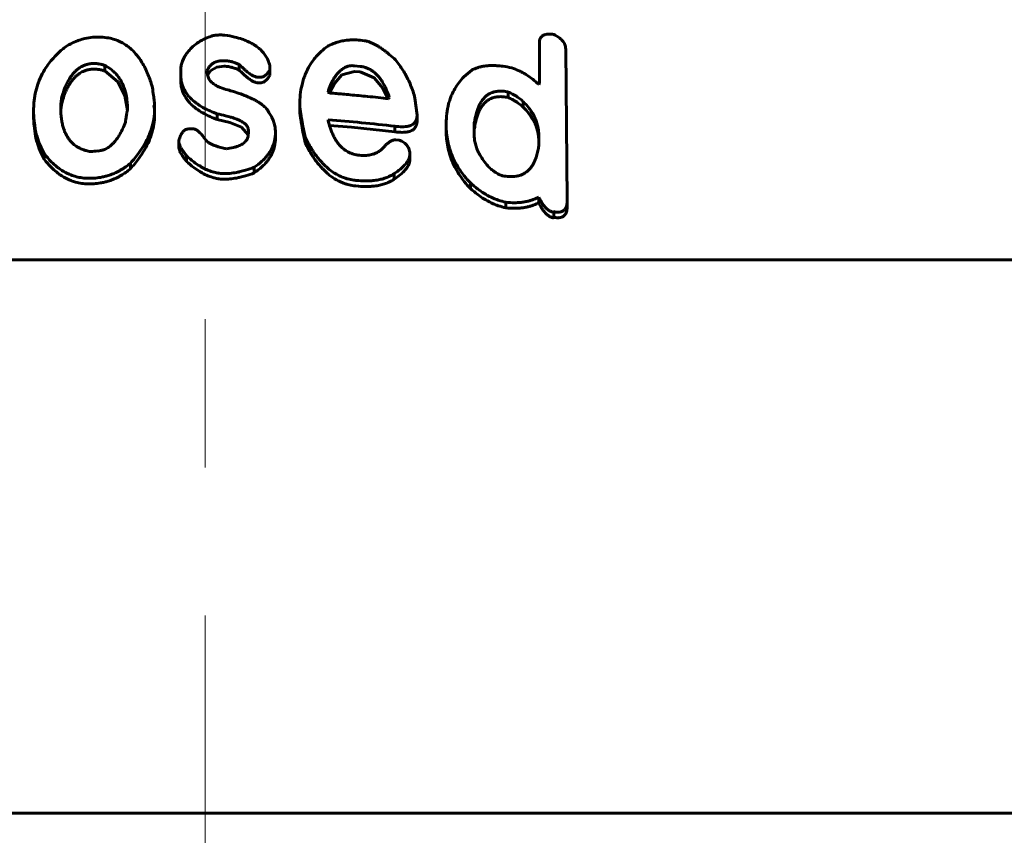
# Model space of a CAD drawing. Header units: millimetres. Extents: x 0 to 841, y 0 to 594.
# Tile 9 of 26: x 220.56 to 230.52, y 365.58 to 373.83. Entities that reach past the tile are written whole.
import ezdxf

# ---------------------------------------------------------------- set-up
doc = ezdxf.new("R2010")
doc.units = ezdxf.units.MM
for name, pattern in [('K5LT_AXLED', [12, 7.5, -1.5, 1.5, -1.5]), ('K5LT_BASIC', [0]), ('K5LT_THIN', [0])]:
    doc.linetypes.add(name, pattern=pattern)
doc.layers.add('Системный слой', color=7, linetype='Continuous')
doc.layers.add('Системный слой (1)', color=7, linetype='Continuous', true_color=0x6c6c6c)
doc.styles.add('KDIMTEXTSTYLE', font='txt', dxfattribs={"width": 0.96, "oblique": 15, "height": 5})
doc.styles.add('KTEXTSTYLE', font='txt', dxfattribs={"width": 0.96, "height": 5})
doc.dimstyles.new('KDIMSTYLE (0.40)', dxfattribs={"dimtxt": 5, "dimasz": 1, "dimexe": 2, "dimexo": 0, "dimgap": 1, "dimtad": 1, "dimlfac": 2.5, "dimtxsty": 'KDIMTEXTSTYLE', "dimsah": 1, "dimcen": 0, "dimdle": 1, "dimadec": 0, "dimazin": 0, "dimtfac": 0.667, "dimtmove": 0, "dimatfit": 3, "dimfxl": 1, "dimtvp": 1, "dimtolj": 1, "dimtzin": 0, "dimarcsym": 0})

# ---------------------------------------------------------------- blocks, each defined once
blk = doc.blocks.new('U6')
at = {"layer": 'Системный слой (1)', "color": 150, "linetype": 'K5LT_BASIC', "lineweight": 60, "true_color": 0x0080ff}
for p, q in [((222.4653, 373.2711), (222.4991, 373.3194)), ((222.4991, 373.3194), (222.5586, 373.3524)), ((222.5586, 373.3524), (222.6335, 373.3617))]:
    blk.add_line(p, q, dxfattribs=at)
blk = doc.blocks.new('U7')
at = {"layer": 'Системный слой (1)', "color": 150, "linetype": 'K5LT_BASIC', "lineweight": 60, "true_color": 0x0080ff}
for p, q in [((223.9515, 373.3103), (223.8237, 373.2738)), ((223.8237, 373.2738), (223.7482, 373.1885)), ((223.7482, 373.1885), (223.6987, 373.0929))]:
    blk.add_line(p, q, dxfattribs=at)
blk = doc.blocks.new('U9')
at = {"layer": 'Системный слой (1)', "color": 150, "linetype": 'K5LT_BASIC', "lineweight": 60, "true_color": 0x0080ff}
for p, q in [((222.5612, 372.8236), (222.6898, 372.7939)), ((222.6898, 372.7939), (222.8079, 372.7471)), ((222.8079, 372.7471), (222.8772, 372.6674))]:
    blk.add_line(p, q, dxfattribs=at)
blk = doc.blocks.new('U10')
at = {"layer": 'Системный слой (1)', "color": 150, "linetype": 'K5LT_BASIC', "lineweight": 60, "true_color": 0x0080ff}
for p, q in [((225.1618, 372.7241), (225.1607, 372.7015)), ((225.1672, 372.7454), (225.1618, 372.7241)), ((225.1607, 372.7015), (225.1604, 372.6788))]:
    blk.add_line(p, q, dxfattribs=at)
blk = doc.blocks.new('U11')
at = {"layer": 'Системный слой (1)', "color": 150, "linetype": 'K5LT_BASIC', "lineweight": 60, "true_color": 0x0080ff}
for p, q in [((224.1488, 373.2456), (224.0089, 373.304)), ((224.2346, 373.1449), (224.1488, 373.2456)), ((224.2878, 373.0345), (224.2346, 373.1449))]:
    blk.add_line(p, q, dxfattribs=at)
blk = doc.blocks.new('U12')
at = {"layer": 'Системный слой (1)', "color": 150, "linetype": 'K5LT_BASIC', "lineweight": 60, "true_color": 0x0080ff}
for p, q in [((221.0004, 373.0261), (220.9898, 372.9885)), ((220.9834, 372.9507), (220.9804, 372.9128)), ((220.9898, 372.9885), (220.9834, 372.9507))]:
    blk.add_line(p, q, dxfattribs=at)
blk = doc.blocks.new('U15')
at = {"layer": 'Системный слой (1)', "color": 150, "linetype": 'K5LT_BASIC', "lineweight": 60, "true_color": 0x0080ff}
for p, q in [((221.5589, 373.2026), (221.4247, 373.3141)), ((221.6287, 373.0624), (221.5589, 373.2026)), ((221.6538, 372.9133), (221.6287, 373.0624))]:
    blk.add_line(p, q, dxfattribs=at)
blk = doc.blocks.new('U16')
at = {"layer": 'Системный слой (1)', "color": 150, "linetype": 'K5LT_BASIC', "lineweight": 60, "true_color": 0x0080ff}
for p, q in [((223.92, 372.7438), (223.699, 372.7618)), ((224.1406, 372.7225), (223.92, 372.7438)), ((224.3608, 372.6981), (224.1406, 372.7225))]:
    blk.add_line(p, q, dxfattribs=at)
blk = doc.blocks.new('D0')
at = {"layer": 'Системный слой (1)'}
for points in [[(211.4397, 383.2789), (210.9397, 383.9372), (211.4397, 384.5955), (206.4397, 383.9372)], [(233.4397, 383.2789), (238.4397, 383.9372), (233.4397, 384.5955), (233.9397, 383.9372)]]:
    blk.add_hatch(color=7, dxfattribs=at).paths.add_polyline_path(points)
at = {"layer": 'Системный слой (1)', "color": 7, "linetype": 'K5LT_THIN', "lineweight": 18}
for p, q in [((206.4397, 368.2019), (206.4397, 385.9372)), ((238.4397, 368.2019), (238.4397, 385.9372)), ((206.4397, 383.9372), (211.4397, 384.5955)), ((211.4397, 384.5955), (210.9397, 383.9372)), ((233.9397, 383.9372), (233.4397, 384.5955)), ((233.4397, 384.5955), (238.4397, 383.9372)), ((211.4397, 383.2789), (206.4397, 383.9372)), ((206.4397, 383.9372), (238.4397, 383.9372)), ((210.9397, 383.9372), (211.4397, 383.2789)), ((238.4397, 383.9372), (233.4397, 383.2789)), ((233.4397, 383.2789), (233.9397, 383.9372))]:
    blk.add_line(p, q, dxfattribs=at)
blk.add_wipeout([(218.3547, 384.9372), (218.3547, 392.3191), (226.1979, 392.3191), (226.1979, 384.9372)]).dxf.layer = 'Системный слой (1)'
at = {"layer": 'Системный слой (1)', "color": 7, "insert": (218.3547, 391.5247), "char_height": 5, "attachment_point": 1, "style": 'KTEXTSTYLE'}
blk.add_mtext('\\fArial|b0|c204|p34;\\H5.0;\\W1.000;\\Q15;\\fGOST Type AU|b0|i0|c204|p34;\\Q15;\\W0.960;80', dxfattribs=at)
blk = doc.blocks.new('KDIMARROW_01')
at = {"layer": 'Системный слой'}
blk.add_hatch(color=0, dxfattribs=at).paths.add_polyline_path([(0, 0), (-5, 0.6583), (-4.5, 0), (-5, -0.6583)])
at = {"layer": 'Системный слой', "color": 0, "linetype": 'K5LT_THIN', "lineweight": 18}
for p, q in [((-4.5, 0), (-5, 0.6583)), ((-5, 0.6583), (0, 0)), ((0, 0), (-5, -0.6583)), ((-5, -0.6583), (-4.5, 0))]:
    blk.add_line(p, q, dxfattribs=at)
at = {"layer": 'Системный слой (1)', "color": 0, "linetype": 'K5LT_THIN', "lineweight": 18}
blk.add_line((659.1764, 293.0019), (658.7764, 293.0019), dxfattribs=at)

msp = doc.modelspace()

# ---------------------------------------------------------------- linework, layer by layer
at = {"layer": 'Системный слой (1)', "color": 150, "linetype": 'K5LT_BASIC', "lineweight": 60, "true_color": 0x0080ff}
for p, q in [((224.0089, 373.6249), (224.0525, 373.6199)), ((225.822, 373.1915), (225.822, 373.6034)), ((226.0881, 373.536), (226.1031, 372.0063)), ((221.4247, 373.3141), (221.4247, 373.3707)), ((222.1942, 373.2742), (222.1942, 373.3533)), ((222.4616, 373.3186), (222.4616, 373.3049)), ((222.4616, 373.3049), (222.4616, 373.3049)), ((222.7849, 373.3233), (222.7849, 373.3799)), ((223.0946, 373.3689), (223.0946, 373.3252)), ((223.0946, 373.2687), (223.0946, 373.3252)), ((223.9515, 373.3669), (224.0089, 373.3606)), ((223.9515, 373.3103), (224.0089, 373.304)), ((222.1942, 373.2176), (222.1942, 373.2742)), ((222.9937, 373.2505), (222.9718, 373.2513)), ((222.9937, 373.1939), (222.9718, 373.1948)), ((223.6855, 373.0994), (223.6923, 373.1341)), ((223.6923, 373.0957), (223.6923, 373.1341)), ((225.8152, 373.1786), (225.822, 373.1915)), ((221.0004, 373.0261), (221.0004, 373.0827)), ((224.3035, 373.0461), (224.2967, 373.0335)), ((224.5627, 373.04), (224.5846, 372.8654)), ((225.5055, 373.0454), (225.5055, 373.102)), ((220.7057, 372.8582), (220.7057, 372.9147)), ((221.9213, 372.9655), (221.9295, 372.9304)), ((221.9295, 372.9304), (221.9295, 372.9726)), ((221.9295, 372.8738), (221.9295, 372.9304)), ((223.3977, 372.9138), (223.3977, 372.9704)), ((225.657, 372.9485), (225.657, 373.0051)), ((222.5612, 372.8236), (222.5612, 372.8802)), ((223.6855, 372.8194), (223.6855, 372.8126)), ((224.5846, 372.8089), (224.5846, 372.8654)), ((222.2815, 372.7284), (222.317, 372.7287)), ((222.8777, 372.6791), (222.8777, 372.7159)), ((224.3608, 372.6981), (224.3608, 372.7546)), ((224.8793, 372.7614), (224.8793, 372.7829)), ((224.8793, 372.7048), (224.8793, 372.7614)), ((225.1604, 372.6839), (225.1604, 372.7255)), ((225.1672, 372.7454), (225.1672, 372.802)), ((223.1519, 372.6337), (223.1519, 372.6902)), ((223.455, 372.5806), (223.455, 372.6371)), ((224.369, 372.6169), (224.4045, 372.6123)), ((225.8152, 372.6677), (225.8152, 372.5561)), ((222.1738, 372.5475), (222.1738, 372.6041)), ((220.8135, 372.4205), (220.8135, 372.477)), ((222.2529, 372.3987), (222.2529, 372.4552)), ((224.5123, 372.4909), (224.5123, 372.4774)), ((224.5123, 372.4208), (224.5123, 372.4774)), ((221.6839, 372.3236), (221.6839, 372.3801)), ((222.9364, 372.2825), (222.9364, 372.3391)), ((224.354, 372.22), (224.354, 372.2765)), ((225.1249, 372.1238), (225.1249, 372.1804)), ((225.8152, 371.9808), (225.8152, 372.0374)), ((225.4837, 371.9296), (225.4837, 371.9862)), ((226.1031, 371.9497), (226.1031, 372.0063)), ((225.9666, 371.8341), (225.9666, 371.8906)), ((206.4397, 371.4019), (238.4397, 371.4019)), ((356.3997, 365.8019), (88.4797, 365.8019))]:
    msp.add_line(p, q, dxfattribs=at)
msp.add_arc((222.4524, 357.3753), 15.1688, 94.15329, 94.42719, dxfattribs=at)
for points, knots in [([(221.3033, 373.6551), (221.2766, 373.6529), (221.23, 373.6455), (221.1794, 373.6308), (221.1309, 373.6133), (221.0871, 373.5937), (221.0513, 373.5738), (221.0372, 373.5655)], [0, 0, 0, 0, 2.186175, 3.871628, 4.391748, 6.543519, 8, 8, 8, 8]), ([(221.9076, 373.145), (221.8967, 373.1844), (221.8768, 373.2461), (221.8421, 373.3271), (221.8115, 373.3858), (221.7818, 373.4326), (221.7455, 373.4813), (221.7085, 373.5219), (221.6602, 373.5628), (221.6214, 373.5891), (221.5744, 373.614), (221.525, 373.6338), (221.4599, 373.6503), (221.3854, 373.6587), (221.3312, 373.6574), (221.3033, 373.6551)], [0, 0, 0, 0, 2.633371, 4.083754, 5.4518, 6.684663, 7.427771, 9.048657, 9.82713, 10.916781, 11.54302, 12.550878, 13.53836, 14.730293, 16, 16, 16, 16]), ([(222.5189, 373.6717), (222.4983, 373.6651), (222.4645, 373.6529), (222.4203, 373.6326), (222.3819, 373.6112), (222.358, 373.5944), (222.3457, 373.5843)], [0, 0, 0, 0, 2.216654, 3.718114, 5.157474, 7, 7, 7, 7]), ([(222.6403, 373.6773), (222.6263, 373.678), (222.6068, 373.6786), (222.5799, 373.6783), (222.5615, 373.6775), (222.5404, 373.6756), (222.5269, 373.6735), (222.5189, 373.6717)], [0, 0, 0, 0, 2.766079, 3.814787, 5.289017, 6.365524, 8, 8, 8, 8]), ([(223.0946, 373.3689), (223.0901, 373.388), (223.0789, 373.4219), (223.0541, 373.4679), (223.0275, 373.5028), (222.9978, 373.5333), (222.9698, 373.5565), (222.9385, 373.578), (222.9046, 373.5978), (222.8627, 373.6178), (222.8073, 373.6392), (222.7337, 373.6607), (222.6739, 373.6722), (222.6403, 373.6773)], [0, 0, 0, 0, 1.722417, 3.062024, 4.3166, 5.203697, 6.304548, 6.983166, 7.917357, 9.030581, 10.123526, 11.846804, 14, 14, 14, 14]), ([(224.0089, 373.6249), (223.9858, 373.6276), (223.9588, 373.6292), (223.9185, 373.6288), (223.89, 373.6272), (223.8474, 373.622), (223.807, 373.6136), (223.7583, 373.5992), (223.7142, 373.5816), (223.6833, 373.5658), (223.6705, 373.5587)], [0, 0, 0, 0, 2.069247, 2.414235, 3.633908, 4.648728, 6.341338, 7.479728, 9.497683, 11, 11, 11, 11]), ([(224.354, 373.4397), (224.3322, 373.4588), (224.3024, 373.4837), (224.2572, 373.5186), (224.2255, 373.5414), (224.1921, 373.5631), (224.1645, 373.5793), (224.1416, 373.5912), (224.1176, 373.6021), (224.0912, 373.6121), (224.0677, 373.618), (224.054, 373.6198), (224.0525, 373.6199)], [0, 0, 0, 0, 3.391281, 4.45005, 6.444351, 7.770175, 8.839568, 9.923347, 10.539356, 11.615873, 12.844794, 13, 13, 13, 13]), ([(225.9666, 373.6848), (225.9518, 373.6865), (225.9273, 373.6882), (225.9015, 373.6861), (225.887, 373.6835), (225.8766, 373.6809), (225.8643, 373.6763), (225.8521, 373.6695), (225.8419, 373.661), (225.8344, 373.6515), (225.8256, 373.6354), (225.8224, 373.619), (225.822, 373.6058), (225.822, 373.6034)], [0, 0, 0, 0, 2.73285, 4.402436, 4.886092, 5.597429, 6.557596, 7.606963, 8.66524, 9.687494, 10.596514, 13.367412, 14, 14, 14, 14]), ([(226.0881, 373.536), (226.0881, 373.5448), (226.0866, 373.5594), (226.0799, 373.5821), (226.0701, 373.6017), (226.057, 373.6195), (226.0432, 373.6342), (226.0162, 373.6578), (225.9886, 373.6741), (225.9666, 373.6848)], [0, 0, 0, 0, 1.575146, 2.58583, 3.991373, 5.06467, 5.886025, 6.884231, 10, 10, 10, 10]), ([(221.0372, 373.5655), (221.0067, 373.5423), (220.9546, 373.4979), (220.894, 373.4338), (220.8453, 373.3717), (220.8003, 373.3017), (220.7683, 373.2353), (220.7293, 373.1305), (220.7093, 373.0288), (220.7057, 372.9402), (220.7057, 372.9147)], [0, 0, 0, 0, 1.455565, 2.642229, 3.538809, 4.724616, 6.184071, 6.793371, 9.781907, 11, 11, 11, 11]), ([(222.3457, 373.5843), (222.3257, 373.5699), (222.2912, 373.5401), (222.2552, 373.4959), (222.2217, 373.4409), (222.204, 373.3945), (222.1956, 373.3597), (222.1942, 373.3533)], [0, 0, 0, 0, 1.862976, 3.561216, 4.717994, 7.400783, 8, 8, 8, 8]), ([(223.6705, 373.5587), (223.6401, 373.5356), (223.5955, 373.496), (223.5389, 373.4309), (223.4951, 373.3667), (223.451, 373.2799), (223.4192, 373.1821), (223.401, 373.0738), (223.3977, 373.0049), (223.3977, 372.9704)], [0, 0, 0, 0, 1.509631, 2.428045, 3.65843, 4.900057, 6.788774, 8.382265, 10, 10, 10, 10]), ([(222.4616, 373.3186), (222.468, 373.3354), (222.4793, 373.3562), (222.4988, 373.3759), (222.5079, 373.3835), (222.5183, 373.3911), (222.5331, 373.3996), (222.5515, 373.4071), (222.5706, 373.4125), (222.5978, 373.4174), (222.6187, 373.4184), (222.6335, 373.4182)], [0, 0, 0, 0, 3.682573, 4.549693, 5.044045, 5.773554, 6.76884, 7.855139, 8.915074, 9.808753, 12, 12, 12, 12]), ([(222.6335, 373.4182), (222.6479, 373.418), (222.6758, 373.4155), (222.7155, 373.4067), (222.7517, 373.3946), (222.7742, 373.3849), (222.7849, 373.3799)], [0, 0, 0, 0, 1.854157, 3.624169, 5.340746, 7, 7, 7, 7]), ([(224.5627, 373.04), (224.5517, 373.084), (224.5307, 373.148), (224.4941, 373.2288), (224.4652, 373.2828), (224.4219, 373.3534), (224.3834, 373.405), (224.354, 373.4397)], [0, 0, 0, 0, 2.53782, 3.710052, 4.766453, 5.763818, 8, 8, 8, 8]), ([(221.0004, 373.0827), (221.0078, 373.106), (221.0213, 373.1439), (221.0444, 373.1946), (221.0641, 373.2304), (221.0823, 373.2582), (221.0986, 373.2799), (221.1167, 373.301), (221.1385, 373.3225), (221.1619, 373.341), (221.1841, 373.3551), (221.2038, 373.3654), (221.2275, 373.3754), (221.2579, 373.3845), (221.283, 373.3883), (221.2964, 373.3894)], [0, 0, 0, 0, 2.95497, 4.783443, 6.481212, 7.632599, 8.503333, 9.458983, 10.617366, 11.68886, 12.446239, 13.164952, 13.777298, 14.811918, 16, 16, 16, 16]), ([(221.0004, 373.0261), (221.0078, 373.0494), (221.0213, 373.0874), (221.0444, 373.138), (221.0641, 373.1738), (221.0823, 373.2016), (221.0986, 373.2234), (221.1167, 373.2445), (221.1385, 373.2659), (221.1619, 373.2844), (221.1841, 373.2986), (221.2038, 373.3088), (221.2275, 373.3188), (221.2579, 373.3279), (221.283, 373.3317), (221.2964, 373.3328)], [0, 0, 0, 0, 2.95497, 4.783443, 6.481212, 7.632599, 8.503333, 9.458983, 10.617366, 11.68886, 12.446239, 13.164952, 13.777298, 14.811918, 16, 16, 16, 16]), ([(221.4247, 373.3707), (221.4135, 373.3744), (221.391, 373.3809), (221.3547, 373.3881), (221.323, 373.3907), (221.303, 373.3899), (221.2964, 373.3894)], [0, 0, 0, 0, 1.982756, 3.868045, 5.982715, 7, 7, 7, 7]), ([(221.4247, 373.3141), (221.4135, 373.3178), (221.391, 373.3244), (221.3547, 373.3316), (221.323, 373.3341), (221.303, 373.3334), (221.2964, 373.3328)], [0, 0, 0, 0, 1.982756, 3.868045, 5.982715, 7, 7, 7, 7]), ([(221.6553, 372.9182), (221.6553, 372.9517), (221.6522, 373.0093), (221.6396, 373.0815), (221.6262, 373.1284), (221.6135, 373.1632), (221.5999, 373.1937), (221.5814, 373.2274), (221.5568, 373.2634), (221.5251, 373.2994), (221.4818, 373.337), (221.4469, 373.3592), (221.4247, 373.3707)], [0, 0, 0, 0, 2.603865, 4.439263, 5.63882, 6.334551, 7.241657, 8.132536, 9.165228, 10.377702, 11.471802, 13, 13, 13, 13]), ([(222.669, 373.123), (222.6439, 373.1292), (222.6114, 373.139), (222.5769, 373.1538), (222.5595, 373.1624), (222.5429, 373.1717), (222.5254, 373.1835), (222.5092, 373.1968), (222.4951, 373.2115), (222.4831, 373.2276), (222.4733, 373.2455), (222.464, 373.2713), (222.4616, 373.2915), (222.4616, 373.3049)], [0, 0, 0, 0, 3.138118, 4.120055, 4.750923, 5.635535, 6.607231, 7.596023, 8.564103, 9.558603, 10.632045, 11.761736, 14, 14, 14, 14]), ([(222.6335, 373.3617), (222.6479, 373.3615), (222.6758, 373.359), (222.7155, 373.3502), (222.7517, 373.3381), (222.7742, 373.3284), (222.7849, 373.3233)], [0, 0, 0, 0, 1.854157, 3.624169, 5.340746, 7, 7, 7, 7]), ([(222.7849, 373.3799), (222.7976, 373.3671), (222.818, 373.3474), (222.8465, 373.3219), (222.8679, 373.3042), (222.8873, 373.2895), (222.9026, 373.2791), (222.9156, 373.2711), (222.9261, 373.2653), (222.939, 373.2593), (222.9519, 373.2544), (222.9638, 373.2519), (222.9702, 373.2514), (222.9718, 373.2513)], [0, 0, 0, 0, 3.543869, 5.448273, 7.201704, 8.738737, 9.927807, 10.548724, 11.461183, 12.020312, 12.979935, 13.742944, 14, 14, 14, 14]), ([(222.7849, 373.3233), (222.7976, 373.3106), (222.818, 373.2908), (222.8465, 373.2654), (222.8679, 373.2476), (222.8873, 373.2329), (222.9026, 373.2225), (222.9156, 373.2145), (222.9261, 373.2088), (222.939, 373.2027), (222.9519, 373.1979), (222.9638, 373.1953), (222.9702, 373.1948), (222.9718, 373.1948)], [0, 0, 0, 0, 3.543869, 5.448273, 7.201704, 8.738737, 9.927807, 10.548724, 11.461183, 12.020312, 12.979935, 13.742944, 14, 14, 14, 14]), ([(222.9937, 373.2505), (222.9969, 373.2504), (223.0028, 373.2505), (223.0117, 373.2517), (223.021, 373.2539), (223.0318, 373.2582), (223.0439, 373.265), (223.0559, 373.2744), (223.0666, 373.2852), (223.0753, 373.2956), (223.0848, 373.3088), (223.0908, 373.3186), (223.0946, 373.3252)], [0, 0, 0, 0, 0.810832, 1.437754, 2.2706, 3.261866, 4.522693, 6.149524, 7.756792, 9.22229, 10.437969, 13, 13, 13, 13]), ([(223.9515, 373.3669), (223.9431, 373.3678), (223.9269, 373.3684), (223.9073, 373.3665), (223.8914, 373.3634), (223.8769, 373.3592), (223.8603, 373.3527), (223.8433, 373.3438), (223.8267, 373.333), (223.8109, 373.3204), (223.7968, 373.3071), (223.7806, 373.2897), (223.7641, 373.2689), (223.7462, 373.2425), (223.7249, 373.2062), (223.707, 373.1693), (223.6956, 373.1423), (223.6923, 373.1341)], [0, 0, 0, 0, 0.985874, 1.869146, 2.324145, 2.949873, 3.731754, 4.593598, 5.494699, 6.449377, 7.453334, 8.320756, 9.97429, 11.498034, 13.256936, 16.56424, 18, 18, 18, 18]), ([(224.3035, 373.0461), (224.2955, 373.0711), (224.2819, 373.1081), (224.2586, 373.1592), (224.239, 373.1953), (224.2167, 373.2295), (224.1944, 373.2583), (224.1684, 373.286), (224.141, 373.3091), (224.1148, 373.3261), (224.09, 373.339), (224.0662, 373.3484), (224.0377, 373.3563), (224.0197, 373.3594), (224.0089, 373.3606)], [0, 0, 0, 0, 2.956505, 4.344525, 6.067064, 7.338536, 8.586265, 9.74601, 11.058697, 11.946698, 12.545934, 13.499506, 14.108296, 15, 15, 15, 15]), ([(225.1385, 373.3232), (225.1096, 373.302), (225.0623, 373.2613), (225.0065, 373.1972), (224.9655, 373.1356), (224.9376, 373.0803), (224.9174, 373.0286), (224.8885, 372.934), (224.8793, 372.8498), (224.8793, 372.7829)], [0, 0, 0, 0, 1.56029, 2.783329, 3.947812, 5.092772, 5.801639, 6.686793, 10, 10, 10, 10]), ([(225.5423, 373.3458), (225.5125, 373.3523), (225.4625, 373.3614), (225.4039, 373.3674), (225.3635, 373.3693), (225.3297, 373.3694), (225.2872, 373.367), (225.246, 373.3611), (225.1994, 373.3497), (225.1656, 373.3371), (225.1438, 373.3261), (225.1385, 373.3232)], [0, 0, 0, 0, 2.549506, 4.204712, 4.923665, 5.958479, 7.066348, 8.58569, 9.606098, 11.41083, 12, 12, 12, 12]), ([(225.8152, 373.1786), (225.796, 373.1964), (225.7556, 373.2309), (225.6998, 373.2698), (225.6527, 373.2973), (225.6052, 373.3216), (225.5679, 373.3369), (225.5423, 373.3458)], [0, 0, 0, 0, 2.080322, 4.132122, 5.125435, 6.090952, 8, 8, 8, 8]), ([(222.1942, 373.2742), (222.1942, 373.254), (222.1972, 373.2179), (222.2103, 373.1667), (222.2299, 373.1218), (222.2563, 373.0801), (222.288, 373.0427), (222.3211, 373.0119), (222.3535, 372.9867), (222.4169, 372.9436), (222.4878, 372.9087), (222.5503, 372.8843), (222.5612, 372.8802)], [0, 0, 0, 0, 1.576972, 2.823237, 4.051337, 5.24893, 6.402177, 7.456539, 8.271146, 9.062716, 12.31946, 13, 13, 13, 13]), ([(222.1942, 373.2176), (222.1942, 373.1975), (222.1972, 373.1613), (222.2103, 373.1102), (222.2299, 373.0652), (222.2563, 373.0235), (222.288, 372.9862), (222.3211, 372.9554), (222.3535, 372.9302), (222.4169, 372.887), (222.4878, 372.8522), (222.5503, 372.8277), (222.5612, 372.8236)], [0, 0, 0, 0, 1.576972, 2.823237, 4.051337, 5.24893, 6.402177, 7.456539, 8.271146, 9.062716, 12.31946, 13, 13, 13, 13]), ([(222.9937, 373.1939), (222.9969, 373.1938), (223.0028, 373.1939), (223.0117, 373.1951), (223.021, 373.1974), (223.0318, 373.2016), (223.0439, 373.2084), (223.0559, 373.2178), (223.0666, 373.2287), (223.0753, 373.2391), (223.0848, 373.2522), (223.0908, 373.262), (223.0946, 373.2687)], [0, 0, 0, 0, 0.810832, 1.437754, 2.2706, 3.261866, 4.522693, 6.149524, 7.756792, 9.22229, 10.437969, 13, 13, 13, 13]), ([(221.9295, 372.9726), (221.9295, 372.9736), (221.9293, 372.9765), (221.9288, 372.9813), (221.928, 372.9884), (221.9268, 372.9988), (221.9248, 373.0152), (221.9218, 373.0383), (221.9161, 373.0824), (221.9112, 373.1188), (221.9076, 373.145)], [0, 0, 0, 0, 0.186104, 0.551654, 0.905846, 1.547699, 2.549723, 4.035972, 5.970768, 11, 11, 11, 11]), ([(223.0864, 372.895), (223.0776, 372.9122), (223.0543, 372.9423), (223.0145, 372.9755), (222.9776, 373.0002), (222.9448, 373.0192), (222.9021, 373.0408), (222.8548, 373.0615), (222.7944, 373.0844), (222.7334, 373.1046), (222.6888, 373.1176), (222.669, 373.123)], [0, 0, 0, 0, 1.707939, 3.211881, 4.045991, 5.071321, 6.015551, 7.527083, 8.772016, 10.565387, 12, 12, 12, 12]), ([(225.1672, 372.802), (225.1709, 372.8273), (225.1785, 372.867), (225.1937, 372.9191), (225.208, 372.9564), (225.2227, 372.986), (225.2398, 373.0139), (225.2596, 373.0395), (225.2856, 373.0642), (225.3104, 373.0811), (225.3349, 373.0934), (225.3631, 373.1035), (225.3961, 373.1097), (225.4272, 373.1111), (225.4624, 373.1097), (225.4876, 373.1058), (225.5055, 373.102)], [0, 0, 0, 0, 2.884316, 4.455772, 5.933348, 7.255684, 8.045776, 9.440345, 10.634064, 11.651039, 12.298137, 13.133049, 14.259958, 15.050331, 15.594544, 17, 17, 17, 17]), ([(221.0004, 373.0827), (220.9954, 373.0686), (220.9869, 373.0365), (220.981, 372.9903), (220.9799, 372.9586), (220.9799, 372.9449)], [0, 0, 0, 0, 1.865244, 4.204776, 6, 6, 6, 6]), ([(223.6855, 373.0994), (223.6879, 373.098), (223.6918, 373.0958), (223.6972, 373.0934), (223.7019, 373.0917), (223.7053, 373.0909), (223.7073, 373.0907)], [0, 0, 0, 0, 2.597637, 3.993898, 5.287712, 7, 7, 7, 7]), ([(223.7073, 373.0907), (223.7291, 373.0888), (223.7706, 373.0852), (223.8378, 373.0793), (223.941, 373.07), (224.0961, 373.0553), (224.2253, 373.0415), (224.2967, 373.0335)], [0, 0, 0, 0, 0.884792, 1.687003, 2.733734, 5.086976, 8, 8, 8, 8]), ([(225.1672, 372.7454), (225.1709, 372.7707), (225.1785, 372.8104), (225.1937, 372.8625), (225.208, 372.8998), (225.2227, 372.9294), (225.2398, 372.9573), (225.2596, 372.9829), (225.2856, 373.0076), (225.3104, 373.0245), (225.3349, 373.0368), (225.3631, 373.0469), (225.3961, 373.0531), (225.4272, 373.0545), (225.4624, 373.0531), (225.4876, 373.0493), (225.5055, 373.0454)], [0, 0, 0, 0, 2.884316, 4.455772, 5.933348, 7.255684, 8.045776, 9.440345, 10.634064, 11.651039, 12.298137, 13.133049, 14.259958, 15.050331, 15.594544, 17, 17, 17, 17]), ([(225.657, 373.0051), (225.6459, 373.0159), (225.6281, 373.0312), (225.6004, 373.0511), (225.5768, 373.066), (225.545, 373.0838), (225.5209, 373.0953), (225.5055, 373.102)], [0, 0, 0, 0, 2.196118, 3.257836, 4.588993, 5.87223, 8, 8, 8, 8]), ([(225.657, 372.9485), (225.6459, 372.9594), (225.6281, 372.9747), (225.6004, 372.9945), (225.5768, 373.0095), (225.545, 373.0272), (225.5209, 373.0387), (225.5055, 373.0454)], [0, 0, 0, 0, 2.196118, 3.257836, 4.588993, 5.87223, 8, 8, 8, 8]), ([(220.7057, 372.9147), (220.7057, 372.8811), (220.7086, 372.8116), (220.7213, 372.7231), (220.7492, 372.609), (220.7809, 372.5322), (220.8135, 372.477)], [0, 0, 0, 0, 1.559728, 3.230669, 4.153466, 7, 7, 7, 7]), ([(220.9799, 372.9449), (220.9799, 372.9165), (220.9817, 372.8716), (220.9892, 372.8116), (220.9983, 372.7666), (221.0093, 372.7283), (221.0244, 372.6882), (221.042, 372.6532), (221.0676, 372.6155), (221.0907, 372.5894), (221.1159, 372.5674), (221.1379, 372.5513), (221.1669, 372.5342), (221.2004, 372.5194), (221.2395, 372.5069), (221.266, 372.5013), (221.2814, 372.4988)], [0, 0, 0, 0, 2.691183, 4.206145, 5.653028, 6.980769, 7.92309, 9.60746, 10.525837, 11.944096, 12.566938, 13.256789, 14.104529, 15.142166, 15.936603, 17, 17, 17, 17]), ([(221.6334, 372.7944), (221.6351, 372.806), (221.638, 372.8256), (221.6422, 372.8527), (221.6456, 372.8731), (221.6483, 372.8884), (221.6504, 372.8988), (221.6519, 372.906), (221.6535, 372.9124), (221.6546, 372.9162), (221.6553, 372.9182)], [0, 0, 0, 0, 3.087698, 5.222904, 7.209978, 8.522111, 9.30044, 9.982811, 10.458449, 11, 11, 11, 11]), ([(221.6839, 372.3801), (221.7146, 372.4141), (221.7665, 372.4772), (221.8291, 372.5725), (221.875, 372.6633), (221.9085, 372.758), (221.9261, 372.8472), (221.9295, 372.9056), (221.9295, 372.9304)], [0, 0, 0, 0, 1.846203, 3.342302, 4.828702, 6.287512, 7.847845, 9, 9, 9, 9]), ([(221.9213, 372.9655), (221.9225, 372.9656), (221.9241, 372.9658), (221.9261, 372.9665), (221.9274, 372.9673), (221.9286, 372.9687), (221.9293, 372.9705), (221.9295, 372.972), (221.9295, 372.9726)], [0, 0, 0, 0, 2.289252, 2.942185, 4.156295, 5.284777, 7.224018, 9, 9, 9, 9]), ([(223.3977, 372.9704), (223.4005, 372.9392), (223.4064, 372.8893), (223.4237, 372.7781), (223.4404, 372.6982), (223.455, 372.6371)], [0, 0, 0, 0, 1.679672, 2.686305, 6, 6, 6, 6]), ([(223.3977, 372.9138), (223.4005, 372.8826), (223.4064, 372.8328), (223.4237, 372.7215), (223.4404, 372.6416), (223.455, 372.5806)], [0, 0, 0, 0, 1.679672, 2.686305, 6, 6, 6, 6]), ([(225.8152, 372.6677), (225.8152, 372.6886), (225.8128, 372.7205), (225.8031, 372.7682), (225.7898, 372.8108), (225.7684, 372.8588), (225.7426, 372.9023), (225.7068, 372.9519), (225.6777, 372.9844), (225.657, 373.0051)], [0, 0, 0, 0, 1.817463, 2.747494, 4.094054, 5.480916, 6.908409, 7.956378, 10, 10, 10, 10]), ([(225.8152, 372.6111), (225.8152, 372.632), (225.8128, 372.6639), (225.8031, 372.7116), (225.7898, 372.7543), (225.7684, 372.8022), (225.7426, 372.8458), (225.7068, 372.8953), (225.6777, 372.9278), (225.657, 372.9485)], [0, 0, 0, 0, 1.817463, 2.747494, 4.094054, 5.480916, 6.908409, 7.956378, 10, 10, 10, 10]), ([(220.7057, 372.8582), (220.7057, 372.8245), (220.7086, 372.755), (220.7213, 372.6665), (220.7492, 372.5524), (220.7809, 372.4757), (220.8135, 372.4205)], [0, 0, 0, 0, 1.559728, 3.230669, 4.153466, 7, 7, 7, 7]), ([(221.6839, 372.3236), (221.7146, 372.3575), (221.7665, 372.4206), (221.8291, 372.5159), (221.875, 372.6068), (221.9085, 372.7014), (221.9261, 372.7907), (221.9295, 372.849), (221.9295, 372.8738)], [0, 0, 0, 0, 1.846203, 3.342302, 4.828702, 6.287512, 7.847845, 9, 9, 9, 9]), ([(222.5612, 372.8802), (222.59, 372.8748), (222.6372, 372.8649), (222.6935, 372.8497), (222.7341, 372.8366), (222.7671, 372.824), (222.8008, 372.8082), (222.8248, 372.7939), (222.8405, 372.7818), (222.8509, 372.7727), (222.8594, 372.7635), (222.8665, 372.7535), (222.872, 372.7437), (222.8765, 372.7311), (222.8777, 372.7211), (222.8777, 372.7159)], [0, 0, 0, 0, 3.443636, 5.633113, 6.924529, 8.567265, 9.910576, 11.556574, 12.132698, 12.559051, 13.459563, 13.896274, 14.370954, 15.162153, 16, 16, 16, 16]), ([(223.1519, 372.6902), (223.1519, 372.7137), (223.1483, 372.7475), (223.1365, 372.7918), (223.1254, 372.8223), (223.1093, 372.8572), (223.0956, 372.8809), (223.0864, 372.895)], [0, 0, 0, 0, 2.676364, 3.85658, 5.111879, 6.250979, 8, 8, 8, 8]), ([(223.6855, 372.8126), (223.6911, 372.789), (223.7013, 372.7519), (223.719, 372.7023), (223.7349, 372.6653), (223.7511, 372.634), (223.7692, 372.6044), (223.7897, 372.5757), (223.8202, 372.5417), (223.8521, 372.5152), (223.8848, 372.4955), (223.9103, 372.4831), (223.9383, 372.473), (223.9693, 372.4652), (223.9901, 372.462), (224.002, 372.4607)], [0, 0, 0, 0, 2.636817, 4.116898, 5.527598, 6.814679, 7.720945, 9.005306, 10.256387, 12.035535, 12.689578, 13.490421, 14.363328, 15.070145, 16, 16, 16, 16]), ([(224.3608, 372.7546), (224.3846, 372.7515), (224.4213, 372.7484), (224.4628, 372.7503), (224.4848, 372.7534), (224.5018, 372.757), (224.5193, 372.7626), (224.537, 372.7711), (224.5518, 372.7818), (224.5627, 372.7932), (224.5728, 372.8081), (224.5824, 372.8317), (224.5846, 372.8528), (224.5846, 372.8654)], [0, 0, 0, 0, 3.047443, 4.486754, 5.246546, 5.907433, 6.785617, 7.73658, 8.690531, 9.559783, 10.2818, 11.738806, 14, 14, 14, 14]), ([(224.3608, 372.6981), (224.3846, 372.6949), (224.4213, 372.6918), (224.4628, 372.6937), (224.4848, 372.6968), (224.5018, 372.7005), (224.5193, 372.706), (224.537, 372.7145), (224.5518, 372.7252), (224.5627, 372.7366), (224.5728, 372.7516), (224.5824, 372.7751), (224.5846, 372.7962), (224.5846, 372.8089)], [0, 0, 0, 0, 3.047443, 4.486754, 5.246546, 5.907433, 6.785617, 7.73658, 8.690531, 9.559783, 10.2818, 11.738806, 14, 14, 14, 14]), ([(221.3538, 372.5042), (221.3631, 372.5049), (221.3776, 372.5069), (221.3969, 372.5115), (221.4135, 372.5167), (221.4322, 372.5244), (221.452, 372.535), (221.4707, 372.5473), (221.4899, 372.5625), (221.5097, 372.5809), (221.5284, 372.6019), (221.5453, 372.6235), (221.5638, 372.6502), (221.5846, 372.6851), (221.6096, 372.7349), (221.6251, 372.7722), (221.6334, 372.7944)], [0, 0, 0, 0, 0.929565, 1.435903, 1.983932, 2.703715, 3.526907, 4.37312, 5.185752, 6.302645, 7.543548, 8.58158, 9.700434, 11.629479, 13.807721, 17, 17, 17, 17]), ([(222.2815, 372.7284), (222.2756, 372.7283), (222.2662, 372.7274), (222.2539, 372.7242), (222.244, 372.7203), (222.2343, 372.7148), (222.225, 372.7078), (222.2163, 372.6993), (222.2084, 372.6897), (222.1998, 372.6768), (222.1911, 372.66), (222.1814, 372.6349), (222.1763, 372.6157), (222.1738, 372.6041)], [0, 0, 0, 0, 1.1272, 1.766623, 2.476578, 3.252526, 4.094913, 5.031989, 6.041775, 7.062903, 8.8208, 10.827732, 14, 14, 14, 14]), ([(222.4534, 372.6064), (222.4455, 372.6182), (222.4326, 372.6364), (222.4139, 372.6602), (222.3992, 372.6772), (222.387, 372.6899), (222.3748, 372.7012), (222.3645, 372.7096), (222.3537, 372.7168), (222.3456, 372.7214), (222.3386, 372.7245), (222.3316, 372.7268), (222.3246, 372.7284), (222.3196, 372.7288), (222.317, 372.7287)], [0, 0, 0, 0, 3.706923, 5.696446, 7.537046, 9.266519, 10.010064, 11.520361, 12.362413, 12.958571, 13.573211, 13.992149, 14.497904, 15, 15, 15, 15]), ([(224.8793, 372.7614), (224.8793, 372.7094), (224.8862, 372.6323), (224.9085, 372.5425), (224.9269, 372.4869), (224.9471, 372.437), (224.9776, 372.3755), (225.0158, 372.3132), (225.0656, 372.2458), (225.1027, 372.2036), (225.1249, 372.1804)], [0, 0, 0, 0, 2.875063, 4.22646, 4.937134, 5.949377, 7.007932, 8.402317, 9.53939, 11, 11, 11, 11]), ([(225.1672, 372.802), (225.167, 372.802), (225.1666, 372.802), (225.1662, 372.8018), (225.166, 372.8015), (225.1657, 372.8013), (225.1655, 372.8009), (225.1652, 372.8005), (225.1649, 372.7999), (225.1644, 372.7986), (225.164, 372.7969), (225.1634, 372.7944), (225.1628, 372.7905), (225.162, 372.7837), (225.1614, 372.7745), (225.1608, 372.761), (225.1604, 372.7446), (225.1604, 372.7318), (225.1604, 372.7255)], [0, 0, 0, 0, 0.129577, 0.223421, 0.283817, 0.358866, 0.445875, 0.55372, 0.679258, 0.99529, 1.557667, 1.973509, 2.889986, 4.455357, 7.014083, 9.665658, 14.349068, 19, 19, 19, 19]), ([(222.8777, 372.6791), (222.8777, 372.6673), (222.8753, 372.6481), (222.8664, 372.6265), (222.8575, 372.6119), (222.8471, 372.5989), (222.8311, 372.5842), (222.8103, 372.5702), (222.7866, 372.5584), (222.7589, 372.5478), (222.7161, 372.5354), (222.6796, 372.529), (222.6553, 372.5258)], [0, 0, 0, 0, 1.891776, 3.063673, 3.622537, 4.458647, 5.468532, 6.602609, 7.73681, 8.76005, 10.191401, 13, 13, 13, 13]), ([(222.9364, 372.3391), (222.9647, 372.3582), (223.0108, 372.3939), (223.0572, 372.4423), (223.087, 372.4811), (223.1072, 372.5134), (223.1281, 372.5564), (223.1469, 372.6145), (223.1519, 372.6627), (223.1519, 372.6902)], [0, 0, 0, 0, 2.115303, 3.677604, 4.451648, 5.488356, 6.362996, 7.918708, 10, 10, 10, 10]), ([(222.9364, 372.2825), (222.9647, 372.3017), (223.0108, 372.3374), (223.0572, 372.3857), (223.087, 372.4246), (223.1072, 372.4568), (223.1281, 372.4999), (223.1469, 372.5579), (223.1519, 372.6061), (223.1519, 372.6337)], [0, 0, 0, 0, 2.115303, 3.677604, 4.451648, 5.488356, 6.362996, 7.918708, 10, 10, 10, 10]), ([(223.455, 372.6371), (223.4724, 372.6023), (223.4976, 372.5562), (223.5399, 372.49), (223.5735, 372.4433), (223.6089, 372.4011), (223.6422, 372.3657), (223.6749, 372.3349), (223.7236, 372.2962), (223.7665, 372.2692), (223.8128, 372.2464), (223.8447, 372.2333), (223.8919, 372.2186), (223.9303, 372.2107), (223.9584, 372.2073), (223.9652, 372.2066)], [0, 0, 0, 0, 3.062664, 4.036925, 5.910607, 7.337408, 8.033861, 9.360011, 10.453941, 12.227014, 12.632865, 13.68432, 14.339143, 15.60158, 16, 16, 16, 16]), ([(224.369, 372.6169), (224.3652, 372.6174), (224.36, 372.6174), (224.3528, 372.6165), (224.3459, 372.615), (224.3362, 372.6118), (224.3244, 372.6064), (224.3121, 372.5994), (224.3009, 372.5921), (224.2859, 372.5812), (224.2754, 372.5725), (224.2681, 372.5661)], [0, 0, 0, 0, 1.034525, 1.3959, 2.006658, 3.043693, 4.390836, 5.940006, 7.46583, 8.711931, 12, 12, 12, 12]), ([(224.5123, 372.4909), (224.5106, 372.4994), (224.5073, 372.5122), (224.5003, 372.5303), (224.4923, 372.5463), (224.4794, 372.5649), (224.4615, 372.5827), (224.4408, 372.5968), (224.4217, 372.6061), (224.4098, 372.6106), (224.4045, 372.6123)], [0, 0, 0, 0, 1.934518, 2.904162, 4.173717, 5.692739, 7.420465, 8.912491, 10.091919, 11, 11, 11, 11]), ([(224.8793, 372.7048), (224.8793, 372.6529), (224.8862, 372.5757), (224.9085, 372.4859), (224.9269, 372.4304), (224.9471, 372.3804), (224.9776, 372.319), (225.0158, 372.2566), (225.0656, 372.1893), (225.1027, 372.147), (225.1249, 372.1238)], [0, 0, 0, 0, 2.875063, 4.22646, 4.937134, 5.949377, 7.007932, 8.402317, 9.53939, 11, 11, 11, 11]), ([(225.1604, 372.6839), (225.1604, 372.6601), (225.1636, 372.6197), (225.1768, 372.5627), (225.1942, 372.514), (225.2172, 372.4672), (225.2485, 372.4168), (225.2848, 372.3703), (225.3137, 372.3392), (225.3254, 372.3274)], [0, 0, 0, 0, 1.946365, 3.275506, 4.610677, 5.915748, 7.1531, 8.889001, 10, 10, 10, 10]), ([(222.1738, 372.6041), (222.1738, 372.6002), (222.1744, 372.5926), (222.1773, 372.5789), (222.1822, 372.5648), (222.1896, 372.5481), (222.1988, 372.531), (222.2125, 372.509), (222.2303, 372.4837), (222.245, 372.4649), (222.2529, 372.4552)], [0, 0, 0, 0, 0.77905, 1.577417, 2.836254, 3.757847, 5.178406, 6.591852, 8.696945, 11, 11, 11, 11]), ([(222.1738, 372.5475), (222.1738, 372.5437), (222.1744, 372.536), (222.1773, 372.5223), (222.1822, 372.5082), (222.1896, 372.4915), (222.1988, 372.4745), (222.2125, 372.4525), (222.2303, 372.4271), (222.245, 372.4084), (222.2529, 372.3987)], [0, 0, 0, 0, 0.77905, 1.577417, 2.836254, 3.757847, 5.178406, 6.591852, 8.696945, 11, 11, 11, 11]), ([(222.6553, 372.5258), (222.6369, 372.5296), (222.6092, 372.5361), (222.5708, 372.5473), (222.5406, 372.5577), (222.5111, 372.5702), (222.4888, 372.5818), (222.4697, 372.5937), (222.4594, 372.6014), (222.4534, 372.6064)], [0, 0, 0, 0, 2.462613, 3.701338, 5.292632, 6.751377, 8.077713, 8.821984, 10, 10, 10, 10]), ([(223.455, 372.5806), (223.4724, 372.5457), (223.4976, 372.4996), (223.5399, 372.4335), (223.5735, 372.3867), (223.6089, 372.3445), (223.6422, 372.3092), (223.6749, 372.2784), (223.7236, 372.2397), (223.7665, 372.2126), (223.8128, 372.1898), (223.8447, 372.1767), (223.8919, 372.162), (223.9303, 372.1541), (223.9584, 372.1508), (223.9652, 372.1501)], [0, 0, 0, 0, 3.062664, 4.036925, 5.910607, 7.337408, 8.033861, 9.360011, 10.453941, 12.227014, 12.632865, 13.68432, 14.339143, 15.60158, 16, 16, 16, 16]), ([(224.2681, 372.5661), (224.2618, 372.5576), (224.2493, 372.5423), (224.2262, 372.5195), (224.1991, 372.4989), (224.1676, 372.4819), (224.1378, 372.4709), (224.1112, 372.4643), (224.0856, 372.4602), (224.0598, 372.4583), (224.0315, 372.4583), (224.0126, 372.4596), (224.002, 372.4607)], [0, 0, 0, 0, 1.618395, 3.001097, 4.747883, 6.392681, 7.749326, 8.75532, 9.723443, 10.830508, 11.775234, 13, 13, 13, 13]), ([(225.4482, 372.254), (225.4703, 372.2496), (225.5063, 372.2447), (225.5527, 372.2445), (225.5881, 372.2483), (225.619, 372.2555), (225.6451, 372.2652), (225.6674, 372.2764), (225.6886, 372.29), (225.7099, 372.3077), (225.7296, 372.3288), (225.7471, 372.3522), (225.7618, 372.3768), (225.7779, 372.4096), (225.7938, 372.4528), (225.8069, 372.5045), (225.8129, 372.5398), (225.8152, 372.5561)], [0, 0, 0, 0, 1.747298, 2.796565, 3.652645, 4.632931, 5.465331, 6.113135, 6.939845, 7.879897, 8.886462, 9.944273, 11.007994, 12.016346, 13.982244, 16.148376, 18, 18, 18, 18]), ([(220.8135, 372.477), (220.8356, 372.4478), (220.8745, 372.4021), (220.9313, 372.3508), (220.9837, 372.3117), (221.0269, 372.2863), (221.078, 372.2633), (221.1222, 372.2474), (221.1822, 372.2337), (221.2473, 372.2269), (221.2927, 372.2276), (221.3169, 372.2294)], [0, 0, 0, 0, 2.617647, 4.157941, 5.106418, 6.851197, 7.265233, 8.452043, 9.572957, 10.701408, 12, 12, 12, 12]), ([(220.8135, 372.4205), (220.8353, 372.3916), (220.8733, 372.3469), (220.9281, 372.297), (220.9702, 372.265), (221.0044, 372.243), (221.0368, 372.2255), (221.0685, 372.2107), (221.0993, 372.199), (221.1417, 372.1861), (221.1902, 372.1758), (221.2537, 372.1703), (221.2959, 372.1713), (221.3169, 372.1728)], [0, 0, 0, 0, 3.016002, 4.741413, 5.783696, 7.019306, 7.733703, 8.417547, 9.471033, 9.980095, 11.366687, 12.684417, 14, 14, 14, 14]), ([(222.2529, 372.4552), (222.2759, 372.4339), (222.3182, 372.398), (222.3728, 372.3604), (222.4201, 372.3328), (222.4542, 372.316), (222.4999, 372.2981), (222.5379, 372.2866), (222.5869, 372.2776), (222.6163, 372.2753), (222.6335, 372.2751)], [0, 0, 0, 0, 2.670945, 4.594742, 5.310502, 6.949188, 7.481674, 8.944024, 9.809512, 11, 11, 11, 11]), ([(224.354, 372.2765), (224.3753, 372.2906), (224.4109, 372.3163), (224.4481, 372.3503), (224.4691, 372.3739), (224.4821, 372.3909), (224.4959, 372.4127), (224.5086, 372.4414), (224.5123, 372.4654), (224.5123, 372.4774)], [0, 0, 0, 0, 2.658813, 4.571723, 5.500637, 6.224272, 7.028572, 8.529888, 10, 10, 10, 10]), ([(224.354, 372.22), (224.3753, 372.2341), (224.4109, 372.2597), (224.4481, 372.2937), (224.4691, 372.3173), (224.4821, 372.3343), (224.4959, 372.3561), (224.5086, 372.3849), (224.5123, 372.4088), (224.5123, 372.4208)], [0, 0, 0, 0, 2.658813, 4.571723, 5.500637, 6.224272, 7.028572, 8.529888, 10, 10, 10, 10]), ([(221.3169, 372.2294), (221.3385, 372.231), (221.3738, 372.2353), (221.4212, 372.245), (221.4636, 372.2565), (221.5003, 372.2696), (221.5338, 372.2838), (221.561, 372.2971), (221.6151, 372.3268), (221.6551, 372.3558), (221.6839, 372.3801)], [0, 0, 0, 0, 1.662779, 2.728653, 3.751343, 5.105886, 5.832251, 6.702996, 7.599021, 11, 11, 11, 11]), ([(221.3169, 372.1728), (221.3385, 372.1744), (221.3738, 372.1787), (221.4212, 372.1884), (221.4636, 372.2), (221.5003, 372.213), (221.5338, 372.2273), (221.561, 372.2405), (221.6151, 372.2703), (221.6551, 372.2992), (221.6839, 372.3236)], [0, 0, 0, 0, 1.662779, 2.728653, 3.751343, 5.105886, 5.832251, 6.702996, 7.599021, 11, 11, 11, 11]), ([(222.2529, 372.3987), (222.2759, 372.3774), (222.3182, 372.3414), (222.3728, 372.3039), (222.4201, 372.2762), (222.4542, 372.2594), (222.4999, 372.2415), (222.5379, 372.23), (222.5869, 372.221), (222.6163, 372.2187), (222.6335, 372.2185)], [0, 0, 0, 0, 2.670945, 4.594742, 5.310502, 6.949188, 7.481674, 8.944024, 9.809512, 11, 11, 11, 11]), ([(222.6335, 372.2751), (222.653, 372.2748), (222.6951, 372.2769), (222.7488, 372.2851), (222.8014, 372.2966), (222.8615, 372.3128), (222.908, 372.3286), (222.9364, 372.3391)], [0, 0, 0, 0, 1.450104, 3.155297, 4.118464, 5.575878, 8, 8, 8, 8]), ([(225.3254, 372.3274), (225.3359, 372.3187), (225.354, 372.3044), (225.3796, 372.2862), (225.3983, 372.2747), (225.4154, 372.2655), (225.4307, 372.2586), (225.4429, 372.2551), (225.4482, 372.254)], [0, 0, 0, 0, 2.671965, 4.476377, 6.001837, 6.765033, 8.048554, 9, 9, 9, 9]), ([(222.6335, 372.2185), (222.653, 372.2183), (222.6951, 372.2203), (222.7488, 372.2285), (222.8014, 372.24), (222.8615, 372.2563), (222.908, 372.272), (222.9364, 372.2825)], [0, 0, 0, 0, 1.450104, 3.155297, 4.118464, 5.575878, 8, 8, 8, 8]), ([(223.9652, 372.2066), (223.9997, 372.2032), (224.0509, 372.2003), (224.1082, 372.2021), (224.1501, 372.2053), (224.1926, 372.2112), (224.2438, 372.2234), (224.2863, 372.2387), (224.3232, 372.2566), (224.3438, 372.2694), (224.354, 372.2765)], [0, 0, 0, 0, 2.693195, 3.955018, 4.479557, 6.003614, 7.371659, 8.783545, 9.829049, 11, 11, 11, 11]), ([(223.9652, 372.1501), (223.9997, 372.1466), (224.0509, 372.1437), (224.1082, 372.1455), (224.1501, 372.1488), (224.1926, 372.1546), (224.2438, 372.1669), (224.2863, 372.1821), (224.3232, 372.2001), (224.3438, 372.2128), (224.354, 372.22)], [0, 0, 0, 0, 2.693195, 3.955018, 4.479557, 6.003614, 7.371659, 8.783545, 9.829049, 11, 11, 11, 11]), ([(225.1249, 372.1804), (225.148, 372.1594), (225.1924, 372.1223), (225.2463, 372.0852), (225.2982, 372.0541), (225.3442, 372.0303), (225.4126, 372.0035), (225.4567, 371.9915), (225.4837, 371.9862)], [0, 0, 0, 0, 2.207095, 3.998458, 4.378647, 6.177567, 7.314969, 9, 9, 9, 9]), ([(225.1249, 372.1238), (225.148, 372.1028), (225.1924, 372.0657), (225.2463, 372.0286), (225.2982, 371.9975), (225.3442, 371.9738), (225.4126, 371.9469), (225.4567, 371.9349), (225.4837, 371.9296)], [0, 0, 0, 0, 2.207095, 3.998458, 4.378647, 6.177567, 7.314969, 9, 9, 9, 9]), ([(225.4837, 371.9862), (225.513, 371.9827), (225.562, 371.9795), (225.6229, 371.9822), (225.6669, 371.9878), (225.7034, 371.9951), (225.737, 372.0044), (225.7749, 372.0178), (225.8, 372.0294), (225.8152, 372.0374)], [0, 0, 0, 0, 2.42258, 4.038309, 5.141102, 6.246899, 7.328567, 8.301884, 10, 10, 10, 10]), ([(225.8152, 372.0374), (225.8212, 372.0245), (225.8319, 372.0036), (225.8489, 371.9754), (225.8636, 371.9545), (225.8783, 371.9367), (225.8922, 371.9226), (225.9087, 371.9087), (225.9244, 371.8985), (225.9422, 371.8904), (225.9519, 371.8873), (225.9585, 371.8858)], [0, 0, 0, 0, 2.638748, 4.310684, 5.918997, 7.104119, 8.225359, 9.155633, 10.542094, 11.043763, 12, 12, 12, 12]), ([(225.4837, 371.9296), (225.513, 371.9261), (225.562, 371.9229), (225.6229, 371.9256), (225.6669, 371.9312), (225.7034, 371.9385), (225.737, 371.9478), (225.7749, 371.9612), (225.8, 371.9728), (225.8152, 371.9808)], [0, 0, 0, 0, 2.42258, 4.038309, 5.141102, 6.246899, 7.328567, 8.301884, 10, 10, 10, 10]), ([(225.8152, 371.9808), (225.8212, 371.968), (225.8319, 371.947), (225.8489, 371.9188), (225.8636, 371.8979), (225.8783, 371.8802), (225.8922, 371.8661), (225.9087, 371.8521), (225.9244, 371.842), (225.9422, 371.8338), (225.9519, 371.8307), (225.9585, 371.8293)], [0, 0, 0, 0, 2.638748, 4.310684, 5.918997, 7.104119, 8.225359, 9.155633, 10.542094, 11.043763, 12, 12, 12, 12]), ([(225.9666, 371.8906), (225.9809, 371.8874), (225.999, 371.8847), (226.0203, 371.8854), (226.0315, 371.8867), (226.0436, 371.8897), (226.0555, 371.8946), (226.067, 371.9017), (226.0772, 371.9114), (226.0855, 371.923), (226.0928, 371.9377), (226.0986, 371.9565), (226.1024, 371.9802), (226.1031, 371.9974), (226.1031, 372.0063)], [0, 0, 0, 0, 2.415638, 2.923763, 3.610448, 4.365856, 5.167941, 6.065659, 7.108076, 8.234058, 9.31588, 10.951464, 12.896895, 15, 15, 15, 15]), ([(225.9666, 371.8341), (225.9809, 371.8308), (225.999, 371.8282), (226.0203, 371.8289), (226.0315, 371.8302), (226.0436, 371.8331), (226.0555, 371.838), (226.067, 371.8452), (226.0772, 371.8549), (226.0855, 371.8665), (226.0928, 371.8812), (226.0986, 371.8999), (226.1024, 371.9236), (226.1031, 371.9408), (226.1031, 371.9497)], [0, 0, 0, 0, 2.415638, 2.923763, 3.610448, 4.365856, 5.167941, 6.065659, 7.108076, 8.234058, 9.31588, 10.951464, 12.896895, 15, 15, 15, 15]), ([(225.9585, 371.8858), (225.9595, 371.8856), (225.9607, 371.8854), (225.9621, 371.8854), (225.963, 371.8855), (225.9639, 371.8857), (225.9648, 371.8862), (225.9654, 371.8867), (225.9659, 371.8874), (225.9665, 371.8886), (225.9666, 371.8898), (225.9666, 371.8906)], [0, 0, 0, 0, 2.777656, 3.041095, 3.875824, 5.165984, 5.695603, 6.909682, 7.732152, 8.883235, 12, 12, 12, 12]), ([(225.9585, 371.8293), (225.9595, 371.829), (225.9607, 371.8288), (225.9621, 371.8289), (225.963, 371.8289), (225.9639, 371.8292), (225.9648, 371.8296), (225.9654, 371.8301), (225.9659, 371.8308), (225.9665, 371.8321), (225.9666, 371.8332), (225.9666, 371.8341)], [0, 0, 0, 0, 2.777656, 3.041095, 3.875824, 5.165984, 5.695603, 6.909682, 7.732152, 8.883235, 12, 12, 12, 12])]:
    msp.add_open_spline(points, degree=3, knots=knots, dxfattribs=at)
msp.add_open_spline([(224.3608, 372.7546), (224.1362, 372.7813), (223.9111, 372.8029), (223.6855, 372.8194)], degree=3, dxfattribs=at)

# ---------------------------------------------------------------- block references
at = {"layer": 'Системный слой (1)'}
for name in ['U15', 'U6', 'U7', 'U11', 'U12', 'U9', 'U16', 'U10']:
    msp.add_blockref(name, (0, 0), dxfattribs=at)

# ---------------------------------------------------------------- next in the draw order: dimensions: what is measured, and where the dimension line sits
at = {"layer": 'Системный слой (1)', "color": 7}
dim = msp.add_linear_dim(base=(206.4397, 383.9372), p1=(238.4397, 368.2019), p2=(206.4397, 368.2019), dimstyle='KDIMSTYLE (0.40)', override={"dimexo": 0, "dimpost": '\\fGOST Type AU|b0|c204|p34;\\H5.0;\\W0.960;\\Q15;<>', "dimblk1": 'KDIMARROW_01', "dimblk2": 'KDIMARROW_01', "dimse1": 0, "dimse2": 0, "dimclrt": 7, "dimtol": 1, "dimtp": 0, "dimtm": 0, "dimtdec": 5, "dimtolj": 1}, dxfattribs=at)
dim.commit()
dim.dimension.update_dxf_attribs({"geometry": 'D0', "text_midpoint": (222.4397, 383.9372), "dimtype": 160})

# ---------------------------------------------------------------- next in the draw order: linework, layer by layer
at = {"layer": 'Системный слой (1)', "color": 30, "linetype": 'K5LT_AXLED', "lineweight": 18, "true_color": 0xff8000}
msp.add_line((222.4397, 379.8019), (222.4397, 363.8019), dxfattribs=at)

doc.saveas('drawing.dxf')
